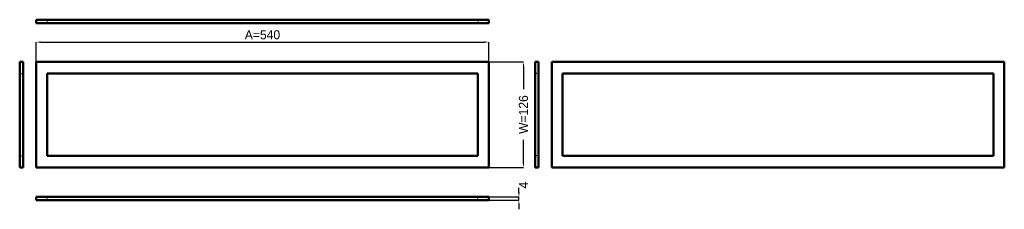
# Model space of a CAD drawing. Header units: millimetres. Extents: x 0 to 1175, y -11 to 215.
import ezdxf

# ---------------------------------------------------------------- set-up
doc = ezdxf.new("R2010")
doc.units = ezdxf.units.MM
doc.linetypes.add('Dashed', pattern=[2, 1, -1])
for name, color, linetype, lineweight in [('AM_0', 7, 'Continuous', 50), ('AM_5', 3, 'Continuous', 25), ('AM_9', 6, 'Dashed', 25)]:
    doc.layers.add(name, color=color, linetype=linetype, lineweight=lineweight)
doc.dimstyles.new('ISO-25', dxfattribs={"dimtxt": 2.5, "dimasz": 2.5, "dimexe": 1.25, "dimexo": 0.625, "dimtad": 1, "dimtxsty": 'Standard', "dimcen": 2.5, "dimadec": 0, "dimazin": 0, "dimtfac": 1, "dimtmove": 0, "dimatfit": 3, "dimfxl": 1, "dimarcsym": 0})

# ---------------------------------------------------------------- blocks, each defined once
blk = doc.blocks.new('1_AG04_0__0_in_AG04_0__1300')
at = {"layer": 'AM_0'}
for p, q in [((19.642, 0), (19.642, 4)), ((559.642, 4), (19.642, 4)), ((559.642, 0), (19.642, 0)), ((559.642, 0), (559.642, 4))]:
    blk.add_line(p, q, dxfattribs=at)
at = {"layer": 'AM_9'}
for p, q in [((32.642, 0), (32.642, 4)), ((546.642, 0), (546.642, 4))]:
    blk.add_line(p, q, dxfattribs=at)
blk = doc.blocks.new('2_AG04_0__0_in_AG04_0__1300')
at = {"layer": 'AM_0'}
for p, q in [((0, 165.082), (4, 165.082)), ((0, 39.082), (0, 165.082)), ((4, 39.082), (4, 165.082)), ((0, 39.082), (4, 39.082))]:
    blk.add_line(p, q, dxfattribs=at)
at = {"layer": 'AM_9'}
for p, q in [((0, 151.082), (4, 151.082)), ((0, 53.082), (4, 53.082))]:
    blk.add_line(p, q, dxfattribs=at)
blk = doc.blocks.new('3_AG04_0__0_in_AG04_0__1300')
at = {"layer": 'AM_0'}
for p, q in [((19.642, 165.082), (19.642, 39.082)), ((559.642, 165.082), (19.642, 165.082)), ((559.642, 39.082), (559.642, 165.082)), ((32.642, 151.082), (32.642, 53.082)), ((546.642, 151.082), (32.642, 151.082)), ((546.642, 53.082), (546.642, 151.082)), ((32.642, 53.082), (546.642, 53.082)), ((19.642, 39.082), (559.642, 39.082))]:
    blk.add_line(p, q, dxfattribs=at)
blk = doc.blocks.new('4_AG04_0__0_in_AG04_0__1300')
at = {"layer": 'AM_0'}
for p, q in [((615.064, 165.082), (615.064, 39.082)), ((619.064, 165.082), (615.064, 165.082)), ((619.064, 165.082), (619.064, 39.082)), ((619.064, 39.082), (615.064, 39.082))]:
    blk.add_line(p, q, dxfattribs=at)
at = {"layer": 'AM_9'}
for p, q in [((619.064, 151.082), (615.064, 151.082)), ((619.064, 53.082), (615.064, 53.082))]:
    blk.add_line(p, q, dxfattribs=at)
blk = doc.blocks.new('5_AG04_0__0_in_AG04_0__1300')
at = {"layer": 'AM_0'}
for p, q in [((634.706, 165.082), (1174.706, 165.082)), ((634.706, 39.082), (634.706, 165.082)), ((1174.706, 165.082), (1174.706, 39.082)), ((647.706, 53.082), (647.706, 151.082)), ((647.706, 151.082), (1161.706, 151.082)), ((1161.706, 151.082), (1161.706, 53.082)), ((1161.706, 53.082), (647.706, 53.082)), ((1174.706, 39.082), (634.706, 39.082))]:
    blk.add_line(p, q, dxfattribs=at)
blk = doc.blocks.new('6_AG04_0__0_in_AG04_0__1300')
at = {"layer": 'AM_0'}
for p, q in [((19.642, 215.144), (19.642, 211.144)), ((19.642, 215.144), (559.642, 215.144)), ((559.642, 215.144), (559.642, 211.144)), ((19.642, 211.144), (559.642, 211.144))]:
    blk.add_line(p, q, dxfattribs=at)
at = {"layer": 'AM_9'}
for p, q in [((32.642, 215.144), (32.642, 211.144)), ((546.642, 215.144), (546.642, 211.144))]:
    blk.add_line(p, q, dxfattribs=at)
blk = doc.blocks.new('*D7')
at = {"layer": 'AM_5', "color": 0, "lineweight": -2}
for p, q in [((595.642, 9.4), (595.642, 14.8)), ((559.642, 4), (595.642, 4)), ((559.642, 0), (595.642, 0)), ((595.642, 0), (595.642, 4)), ((595.642, -5.4), (595.642, -10.8))]:
    blk.add_line(p, q, dxfattribs=at)
at = {"layer": 'AM_5', "color": 0}
for points in [[(594.742, 9.4), (596.542, 9.4), (595.642, 4)], [(596.542, -5.4), (594.742, -5.4), (595.642, 0)]]:
    blk.add_solid(points, dxfattribs=at)
at = {"layer": 'Defpoints', "color": 0}
for p in [(559.642, 4), (559.642, 0), (595.642, 4)]:
    blk.add_point(p, dxfattribs=at)
at = {"layer": 'AM_5', "color": 0, "insert": (601.042, 18.04), "char_height": 10.8, "attachment_point": 5, "rotation": 90}
blk.add_mtext('4', dxfattribs=at)
blk = doc.blocks.new('*D8')
at = {"layer": 'AM_5', "color": 0, "lineweight": -2}
for p, q in [((19.642, 161.082), (19.642, 188.482)), ((25.042, 188.482), (554.242, 188.482)), ((559.642, 161.082), (559.642, 188.482))]:
    blk.add_line(p, q, dxfattribs=at)
at = {"layer": 'AM_5', "color": 0}
for points in [[(25.042, 189.382), (25.042, 187.582), (19.642, 188.482)], [(554.242, 187.582), (554.242, 189.382), (559.642, 188.482)]]:
    blk.add_solid(points, dxfattribs=at)
at = {"layer": 'Defpoints', "color": 0}
for p in [(559.642, 183.082), (19.642, 161.082), (559.642, 161.082)]:
    blk.add_point(p, dxfattribs=at)
at = {"layer": 'AM_5', "color": 0, "insert": (289.642, 197.122), "char_height": 10.8, "attachment_point": 5}
blk.add_mtext('A=540', dxfattribs=at)
blk = doc.blocks.new('*D9')
at = {"layer": 'AM_5', "color": 0, "lineweight": -2}
for p, q in [((555.642, 165.082), (601.042, 165.082)), ((601.042, 159.682), (601.042, 132.322)), ((601.042, 44.482), (601.042, 71.842)), ((555.642, 39.082), (601.042, 39.082))]:
    blk.add_line(p, q, dxfattribs=at)
at = {"layer": 'AM_5', "color": 0}
for points in [[(601.942, 159.682), (600.142, 159.682), (601.042, 165.082)], [(600.142, 44.482), (601.942, 44.482), (601.042, 39.082)]]:
    blk.add_solid(points, dxfattribs=at)
at = {"layer": 'Defpoints', "color": 0}
for p in [(555.642, 165.082), (555.642, 39.082), (595.642, 39.082)]:
    blk.add_point(p, dxfattribs=at)
at = {"layer": 'AM_5', "color": 0, "insert": (601.042, 102.082), "char_height": 10.8, "attachment_point": 5, "rotation": 90}
blk.add_mtext('W=126', dxfattribs=at)

msp = doc.modelspace()

# ---------------------------------------------------------------- block references
for name in ['6_AG04_0__0_in_AG04_0__1300', '2_AG04_0__0_in_AG04_0__1300', '3_AG04_0__0_in_AG04_0__1300', '4_AG04_0__0_in_AG04_0__1300', '5_AG04_0__0_in_AG04_0__1300', '1_AG04_0__0_in_AG04_0__1300']:
    msp.add_blockref(name, (0, 0))

# ---------------------------------------------------------------- dimensions: what is measured, and where the dimension line sits
at = {"layer": 'AM_5'}
dim = msp.add_linear_dim(base=(559.642, 188.482), p1=(19.642, 161.082), p2=(559.642, 161.082), text='A=540', dimstyle='ISO-25', override={"dimtxt": 10.8, "dimasz": 5.4, "dimexe": 0, "dimexo": 0, "dimgap": 3.24}, dxfattribs=at)
dim.commit()
dim.dimension.update_dxf_attribs({"geometry": '*D8', "text_midpoint": (289.642, 188.482), "dimtype": 160})
for base, p1, p2, text, picture, middle in [((601.042, 39.082), (555.642, 165.082), (555.642, 39.082), 'W=126', '*D9', (601.042, 102.082)), ((595.642, 4), (559.642, 0), (559.642, 4), '4', '*D7', (601.042, 18.04))]:
    dim = msp.add_linear_dim(base=base, p1=p1, p2=p2, angle=90, text=text, dimstyle='ISO-25', override={"dimtxt": 10.8, "dimasz": 5.4, "dimexe": 0, "dimexo": 0, "dimgap": 3.24}, dxfattribs=at)
    dim.commit()
    dim.dimension.update_dxf_attribs({"geometry": picture, "text_midpoint": middle, "dimtype": 160, "text_rotation": 90})

doc.saveas('drawing.dxf')
